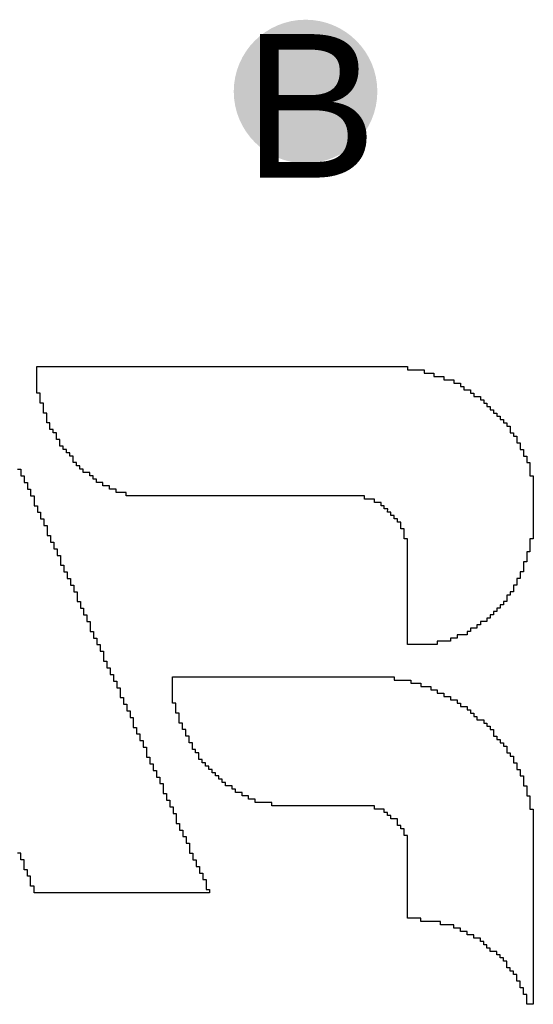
# Model space of a CAD drawing. Header units: millimetres. Extents: x -1.67 to 3.42, y -2.81 to 3.27.
# Tile 21 of 37: x 0.98 to 1.05, y 0.4 to 0.54. Entities that reach past the tile are written whole.
import ezdxf

# ---------------------------------------------------------------- set-up
doc = ezdxf.new("R2010")
doc.units = ezdxf.units.MM
doc.header["$MEASUREMENT"] = 0
for name, color, linetype in [('BottomLayer', 5, 'Continuous'), ('DrillDrawing', 1, 'Continuous'), ('TopLayer', 1, 'Continuous'), ('TopOverlay', 2, 'Continuous'), ('TopSolder', 216, 'Continuous')]:
    doc.layers.add(name, color=color, linetype=linetype)
doc.styles.add('Arial', font='arial.ttf', dxfattribs={"height": 0.2})

msp = doc.modelspace()

# ---------------------------------------------------------------- hatches: boundary and pattern name
at = {"layer": 'BottomLayer'}
h = msp.add_hatch(color=5, dxfattribs=at)
edge = h.paths.add_edge_path()
edge.add_arc((1.0215, 0.525), 0.01, 0, 360)
at = {"layer": 'TopLayer'}
h = msp.add_hatch(color=1, dxfattribs=at)
edge = h.paths.add_edge_path()
edge.add_arc((1.0215, 0.525), 0.01, 0, 360)
at = {"layer": 'TopSolder'}
h = msp.add_hatch(color=216, dxfattribs=at)
edge = h.paths.add_edge_path()
edge.add_arc((1.0215, 0.525), 0.006, 0, 360)

# ---------------------------------------------------------------- linework, layer by layer
at = {"layer": 'TopOverlay'}
for p, q in [((0.98406, 0.4862), (0.98406, 0.48666)), ((0.98406, 0.48666), (1.0357, 0.48666)), ((0.98406, 0.48573), (0.98406, 0.4862)), ((0.98406, 0.48527), (0.98406, 0.48573)), ((1.0357, 0.48666), (1.0357, 0.4862)), ((1.0357, 0.4862), (1.03801, 0.4862)), ((1.03801, 0.4862), (1.03801, 0.48573)), ((1.03801, 0.48573), (1.03939, 0.48573)), ((1.03939, 0.48573), (1.03939, 0.48527)), ((0.98406, 0.48481), (0.98406, 0.48527)), ((0.98406, 0.48435), (0.98406, 0.48481)), ((0.98406, 0.48389), (0.98406, 0.48435)), ((1.03939, 0.48527), (1.04077, 0.48527)), ((1.04077, 0.48527), (1.04077, 0.48481)), ((1.04077, 0.48481), (1.04216, 0.48481)), ((1.04216, 0.48481), (1.04216, 0.48435)), ((1.04216, 0.48435), (1.04308, 0.48435)), ((1.04308, 0.48435), (1.04308, 0.48389)), ((0.98406, 0.48343), (0.98406, 0.48389)), ((0.98406, 0.48297), (0.98406, 0.48343)), ((0.98452, 0.48297), (0.98406, 0.48297)), ((0.98452, 0.48251), (0.98452, 0.48297)), ((1.04308, 0.48389), (1.04354, 0.48389)), ((1.04354, 0.48389), (1.04354, 0.48343)), ((1.04354, 0.48343), (1.04446, 0.48343)), ((1.04446, 0.48343), (1.04446, 0.48297)), ((1.04446, 0.48297), (1.04492, 0.48297)), ((1.04492, 0.48297), (1.04492, 0.48251)), ((0.98452, 0.48205), (0.98452, 0.48251)), ((0.98452, 0.48158), (0.98452, 0.48205)), ((0.98498, 0.48158), (0.98452, 0.48158)), ((0.98498, 0.48112), (0.98498, 0.48158)), ((1.04492, 0.48251), (1.04585, 0.48251)), ((1.04585, 0.48251), (1.04585, 0.48205)), ((1.04585, 0.48205), (1.04631, 0.48205)), ((1.04631, 0.48205), (1.04631, 0.48158)), ((1.04631, 0.48158), (1.04677, 0.48158)), ((1.04677, 0.48158), (1.04677, 0.48112)), ((0.98498, 0.48066), (0.98498, 0.48112)), ((0.98498, 0.4802), (0.98498, 0.48066)), ((0.98544, 0.4802), (0.98498, 0.4802)), ((0.98544, 0.47974), (0.98544, 0.4802)), ((1.04677, 0.48112), (1.04723, 0.48112)), ((1.04723, 0.48112), (1.04723, 0.48066)), ((1.04723, 0.48066), (1.04769, 0.48066)), ((1.04769, 0.48066), (1.04769, 0.4802)), ((1.04769, 0.4802), (1.04815, 0.4802)), ((1.04815, 0.4802), (1.04815, 0.47974)), ((0.98544, 0.47928), (0.98544, 0.47974)), ((0.98544, 0.47882), (0.98544, 0.47928)), ((0.9859, 0.47882), (0.98544, 0.47882)), ((0.9859, 0.47836), (0.9859, 0.47882)), ((1.04815, 0.47974), (1.04861, 0.47974)), ((1.04861, 0.47974), (1.04861, 0.47928)), ((1.04861, 0.47928), (1.04907, 0.47928)), ((1.04907, 0.47928), (1.04907, 0.47882)), ((1.04907, 0.47882), (1.04953, 0.47882)), ((1.04953, 0.47882), (1.04953, 0.47836)), ((0.9859, 0.4779), (0.9859, 0.47836)), ((0.98636, 0.4779), (0.9859, 0.4779)), ((0.98636, 0.47744), (0.98636, 0.4779)), ((0.98683, 0.47744), (0.98636, 0.47744)), ((0.98683, 0.47697), (0.98683, 0.47744)), ((1.04953, 0.47836), (1.05, 0.47836)), ((1.05, 0.47836), (1.05, 0.4779)), ((1.05, 0.4779), (1.05, 0.47744)), ((1.05, 0.47744), (1.05046, 0.47743)), ((1.05046, 0.47743), (1.05046, 0.47697)), ((0.98683, 0.47651), (0.98683, 0.47697)), ((0.98729, 0.47651), (0.98683, 0.47651)), ((0.98729, 0.47605), (0.98729, 0.47651)), ((0.98729, 0.47559), (0.98729, 0.47605)), ((1.05046, 0.47697), (1.05092, 0.47697)), ((1.05092, 0.47697), (1.05092, 0.47651)), ((1.05092, 0.47651), (1.05092, 0.47605)), ((1.05092, 0.47605), (1.05138, 0.47605)), ((1.05138, 0.47605), (1.05138, 0.47559)), ((0.98775, 0.47559), (0.98729, 0.47559)), ((0.98775, 0.47513), (0.98775, 0.47559)), ((0.98821, 0.47513), (0.98775, 0.47513)), ((0.98821, 0.47467), (0.98821, 0.47513)), ((0.98867, 0.47467), (0.98821, 0.47467)), ((0.98867, 0.47421), (0.98867, 0.47467)), ((1.05138, 0.47559), (1.05138, 0.47513)), ((1.05138, 0.47513), (1.05184, 0.47513)), ((1.05184, 0.47513), (1.05184, 0.47467)), ((1.05184, 0.47467), (1.05184, 0.47421)), ((0.98913, 0.47421), (0.98867, 0.47421)), ((0.98913, 0.47375), (0.98913, 0.47421)), ((0.98913, 0.47329), (0.98913, 0.47375)), ((1.05184, 0.47421), (1.0523, 0.47421)), ((1.0523, 0.47421), (1.0523, 0.47375)), ((1.0523, 0.47375), (1.0523, 0.47329)), ((0.98137, 0.47236), (0.98183, 0.47236)), ((0.98183, 0.47236), (0.98183, 0.4719)), ((0.98959, 0.47329), (0.98913, 0.47329)), ((0.98959, 0.47282), (0.98959, 0.47329)), ((0.99005, 0.47282), (0.98959, 0.47282)), ((0.99005, 0.47236), (0.99005, 0.47282)), ((0.99051, 0.47236), (0.99005, 0.47236)), ((0.99051, 0.4719), (0.99051, 0.47236)), ((1.0523, 0.47329), (1.05276, 0.47329)), ((1.05276, 0.47329), (1.05276, 0.47282)), ((1.05276, 0.47282), (1.05276, 0.47236)), ((1.05276, 0.47236), (1.05276, 0.4719)), ((0.98183, 0.4719), (0.98183, 0.47144)), ((0.98183, 0.47144), (0.98229, 0.47144)), ((0.98229, 0.47144), (0.98229, 0.47098)), ((0.98229, 0.47098), (0.98229, 0.47052)), ((0.99144, 0.4719), (0.99051, 0.4719)), ((0.99144, 0.47144), (0.99144, 0.4719)), ((0.9919, 0.47144), (0.99144, 0.47144)), ((0.9919, 0.47098), (0.9919, 0.47144)), ((0.99236, 0.47098), (0.9919, 0.47098)), ((0.99236, 0.47052), (0.99236, 0.47098)), ((1.05276, 0.4719), (1.05276, 0.47144)), ((1.05276, 0.47144), (1.05322, 0.47144)), ((1.05322, 0.47144), (1.05322, 0.47098)), ((1.05322, 0.47098), (1.05322, 0.47052)), ((0.98229, 0.47052), (0.98275, 0.47052)), ((0.98275, 0.47052), (0.98275, 0.47006)), ((0.98275, 0.47006), (0.98275, 0.4696)), ((0.98275, 0.4696), (0.98321, 0.4696)), ((0.98321, 0.4696), (0.98321, 0.46914)), ((0.99328, 0.47052), (0.99236, 0.47052)), ((0.99328, 0.47006), (0.99328, 0.47052)), ((0.9942, 0.47006), (0.99328, 0.47006)), ((0.9942, 0.4696), (0.9942, 0.47006)), ((0.99513, 0.4696), (0.9942, 0.4696)), ((0.99513, 0.46914), (0.99513, 0.4696)), ((1.05322, 0.47052), (1.05322, 0.47006)), ((1.05322, 0.47006), (1.05322, 0.4696)), ((1.05322, 0.4696), (1.05322, 0.46914)), ((0.98321, 0.46914), (0.98321, 0.46867)), ((0.98321, 0.46867), (0.98368, 0.46867)), ((0.98368, 0.46867), (0.98368, 0.46821)), ((0.98368, 0.46821), (0.98368, 0.46775)), ((0.99651, 0.46914), (0.99513, 0.46914)), ((0.99651, 0.46867), (0.99651, 0.46914)), ((1.02971, 0.46867), (0.99651, 0.46867)), ((1.02971, 0.46821), (1.02971, 0.46867)), ((1.03109, 0.46821), (1.02971, 0.46821)), ((1.03109, 0.46775), (1.03109, 0.46821)), ((1.05322, 0.46914), (1.05322, 0.46867)), ((1.05322, 0.46867), (1.05322, 0.46821)), ((1.05322, 0.46821), (1.05322, 0.46775)), ((0.98368, 0.46775), (0.98368, 0.46729)), ((0.98368, 0.46729), (0.98414, 0.46729)), ((0.98414, 0.46729), (0.98414, 0.46683)), ((0.98414, 0.46683), (0.98414, 0.46637)), ((1.03201, 0.46775), (1.03109, 0.46775)), ((1.03201, 0.46729), (1.03201, 0.46775)), ((1.03247, 0.46729), (1.03201, 0.46729)), ((1.03247, 0.46683), (1.03247, 0.46729)), ((1.03294, 0.46683), (1.03247, 0.46683)), ((1.03293, 0.46637), (1.03294, 0.46683)), ((1.05322, 0.46775), (1.05322, 0.46729)), ((1.05322, 0.46729), (1.05322, 0.46683)), ((1.05322, 0.46683), (1.05322, 0.46637)), ((0.98414, 0.46637), (0.9846, 0.46637)), ((0.9846, 0.46637), (0.9846, 0.46591)), ((0.9846, 0.46591), (0.9846, 0.46545)), ((0.9846, 0.46545), (0.98506, 0.46545)), ((0.98506, 0.46545), (0.98506, 0.46499)), ((1.0334, 0.46637), (1.03293, 0.46637)), ((1.0334, 0.46591), (1.0334, 0.46637)), ((1.03386, 0.46591), (1.0334, 0.46591)), ((1.03386, 0.46545), (1.03386, 0.46591)), ((1.03432, 0.46545), (1.03386, 0.46545)), ((1.03432, 0.46499), (1.03432, 0.46545)), ((1.05322, 0.46637), (1.05322, 0.46591)), ((1.05322, 0.46591), (1.05322, 0.46545)), ((1.05322, 0.46545), (1.05322, 0.46499)), ((0.98506, 0.46499), (0.98506, 0.46452)), ((0.98506, 0.46452), (0.98552, 0.46452)), ((0.98552, 0.46452), (0.98552, 0.46406)), ((0.98552, 0.46406), (0.98552, 0.4636)), ((1.03478, 0.46499), (1.03432, 0.46499)), ((1.03478, 0.46452), (1.03478, 0.46499)), ((1.03478, 0.46406), (1.03478, 0.46452)), ((1.03524, 0.46406), (1.03478, 0.46406)), ((1.03524, 0.4636), (1.03524, 0.46406)), ((1.05322, 0.46499), (1.05322, 0.46452)), ((1.05322, 0.46452), (1.05322, 0.46406)), ((1.05322, 0.46406), (1.05322, 0.4636)), ((0.98552, 0.4636), (0.98552, 0.46314)), ((0.98552, 0.46314), (0.98598, 0.46314)), ((0.98598, 0.46314), (0.98598, 0.46268)), ((0.98598, 0.46268), (0.98598, 0.46222)), ((1.03524, 0.46314), (1.03524, 0.4636)), ((1.03524, 0.46268), (1.03524, 0.46314)), ((1.0357, 0.46268), (1.03524, 0.46268)), ((1.0357, 0.46222), (1.0357, 0.46268)), ((1.05322, 0.46268), (1.05276, 0.46268)), ((1.05276, 0.46268), (1.05276, 0.46222)), ((1.05322, 0.4636), (1.05322, 0.46314)), ((1.05322, 0.46314), (1.05322, 0.46268)), ((0.98598, 0.46222), (0.98644, 0.46222)), ((0.98644, 0.46222), (0.98644, 0.46176)), ((0.98644, 0.46176), (0.98644, 0.4613)), ((0.98644, 0.4613), (0.9869, 0.4613)), ((0.9869, 0.4613), (0.9869, 0.46084)), ((1.0357, 0.46176), (1.0357, 0.46222)), ((1.0357, 0.4613), (1.0357, 0.46176)), ((1.0357, 0.46084), (1.0357, 0.4613)), ((1.05276, 0.46222), (1.05276, 0.46176)), ((1.05276, 0.46176), (1.05276, 0.4613)), ((1.05276, 0.4613), (1.05276, 0.46084)), ((0.9869, 0.46084), (0.9869, 0.46037)), ((0.9869, 0.46037), (0.98736, 0.46037)), ((0.98736, 0.46037), (0.98736, 0.45991)), ((0.98736, 0.45991), (0.98736, 0.45945)), ((1.0357, 0.46037), (1.0357, 0.46084)), ((1.0357, 0.45991), (1.0357, 0.46037)), ((1.0357, 0.45945), (1.0357, 0.45991)), ((1.05276, 0.46084), (1.0523, 0.46084)), ((1.0523, 0.46084), (1.0523, 0.46037)), ((1.0523, 0.46037), (1.0523, 0.45991)), ((1.0523, 0.45991), (1.0523, 0.45945)), ((0.98736, 0.45945), (0.98736, 0.45899)), ((0.98736, 0.45899), (0.98783, 0.45899)), ((0.98783, 0.45899), (0.98783, 0.45853)), ((0.98783, 0.45853), (0.98783, 0.45807)), ((1.0357, 0.45899), (1.0357, 0.45945)), ((1.0357, 0.45853), (1.0357, 0.45899)), ((1.0357, 0.45807), (1.0357, 0.45853)), ((1.0523, 0.45945), (1.05184, 0.45945)), ((1.05184, 0.45945), (1.05184, 0.45899)), ((1.05184, 0.45899), (1.05184, 0.45853)), ((1.05184, 0.45853), (1.05184, 0.45807)), ((0.98783, 0.45807), (0.98829, 0.45807)), ((0.98829, 0.45807), (0.98829, 0.45761)), ((0.98829, 0.45761), (0.98829, 0.45715)), ((0.98829, 0.45715), (0.98875, 0.45715)), ((0.98875, 0.45715), (0.98875, 0.45669)), ((1.0357, 0.45761), (1.0357, 0.45807)), ((1.0357, 0.45715), (1.0357, 0.45761)), ((1.0357, 0.45669), (1.0357, 0.45715)), ((1.05138, 0.45715), (1.05092, 0.45715)), ((1.05092, 0.45715), (1.05092, 0.45669)), ((1.05184, 0.45807), (1.05138, 0.45807)), ((1.05138, 0.45807), (1.05138, 0.45761)), ((1.05138, 0.45761), (1.05138, 0.45715)), ((0.98875, 0.45669), (0.98875, 0.45622)), ((0.98875, 0.45622), (0.98921, 0.45622)), ((0.98921, 0.45622), (0.98921, 0.45576)), ((0.98921, 0.45576), (0.98921, 0.4553)), ((1.0357, 0.45622), (1.0357, 0.45669)), ((1.0357, 0.45576), (1.0357, 0.45622)), ((1.0357, 0.4553), (1.0357, 0.45576)), ((1.05092, 0.45622), (1.05046, 0.45622)), ((1.05046, 0.45622), (1.05046, 0.45576)), ((1.05046, 0.45576), (1.05046, 0.4553)), ((1.05092, 0.45669), (1.05092, 0.45622)), ((0.98921, 0.4553), (0.98967, 0.4553)), ((0.98967, 0.4553), (0.98967, 0.45484)), ((0.98967, 0.45484), (0.98967, 0.45438)), ((0.98967, 0.45438), (0.98967, 0.45392)), ((1.0357, 0.45484), (1.0357, 0.4553)), ((1.0357, 0.45438), (1.0357, 0.45484)), ((1.0357, 0.45392), (1.0357, 0.45438)), ((1.05, 0.45484), (1.04953, 0.45484)), ((1.04953, 0.45484), (1.04953, 0.45438)), ((1.04953, 0.45438), (1.04953, 0.45392)), ((1.05046, 0.4553), (1.05, 0.4553)), ((1.05, 0.4553), (1.05, 0.45484)), ((0.98967, 0.45392), (0.99013, 0.45392)), ((0.99013, 0.45392), (0.99013, 0.45346)), ((0.99013, 0.45346), (0.99013, 0.453)), ((0.99013, 0.453), (0.99059, 0.453)), ((0.99059, 0.453), (0.99059, 0.45254)), ((1.0357, 0.45346), (1.0357, 0.45392)), ((1.0357, 0.453), (1.0357, 0.45346)), ((1.0357, 0.45254), (1.0357, 0.453)), ((1.04861, 0.453), (1.04815, 0.453)), ((1.04815, 0.453), (1.04815, 0.45254)), ((1.04907, 0.45346), (1.04861, 0.45346)), ((1.04861, 0.45346), (1.04861, 0.453)), ((1.04953, 0.45392), (1.04907, 0.45392)), ((1.04907, 0.45392), (1.04907, 0.45346)), ((0.99059, 0.45254), (0.99059, 0.45207)), ((0.99059, 0.45207), (0.99105, 0.45207)), ((0.99105, 0.45207), (0.99105, 0.45161)), ((0.99105, 0.45161), (0.99105, 0.45115)), ((1.0357, 0.45207), (1.0357, 0.45254)), ((1.0357, 0.45161), (1.0357, 0.45207)), ((1.0357, 0.45115), (1.0357, 0.45161)), ((1.04723, 0.45161), (1.04677, 0.45161)), ((1.04677, 0.45161), (1.04677, 0.45115)), ((1.04769, 0.45207), (1.04723, 0.45207)), ((1.04723, 0.45207), (1.04723, 0.45161)), ((1.04815, 0.45254), (1.04769, 0.45254)), ((1.04769, 0.45254), (1.04769, 0.45207)), ((0.99105, 0.45115), (0.99151, 0.45115)), ((0.99151, 0.45115), (0.99151, 0.45069)), ((0.99151, 0.45069), (0.99151, 0.45023)), ((0.99151, 0.45023), (0.99151, 0.44977)), ((1.0357, 0.45069), (1.0357, 0.45115)), ((1.0357, 0.45023), (1.0357, 0.45069)), ((1.0357, 0.44977), (1.0357, 0.45023)), ((1.04538, 0.45023), (1.04446, 0.45023)), ((1.04446, 0.45023), (1.04446, 0.44977)), ((1.04585, 0.45069), (1.04538, 0.45069)), ((1.04538, 0.45069), (1.04538, 0.45023)), ((1.04677, 0.45115), (1.04585, 0.45115)), ((1.04585, 0.45115), (1.04585, 0.45069)), ((0.99151, 0.44977), (0.99198, 0.44977)), ((0.99198, 0.44977), (0.99198, 0.44931)), ((0.99198, 0.44931), (0.99198, 0.44885)), ((0.99198, 0.44885), (0.99244, 0.44885)), ((0.99244, 0.44885), (0.99244, 0.44839)), ((1.0357, 0.44931), (1.0357, 0.44977)), ((1.0357, 0.44885), (1.0357, 0.44931)), ((1.0357, 0.44839), (1.0357, 0.44885)), ((1.04262, 0.44885), (1.0417, 0.44885)), ((1.0417, 0.44885), (1.0417, 0.44839)), ((1.044, 0.44931), (1.04262, 0.44931)), ((1.04262, 0.44931), (1.04262, 0.44885)), ((1.04446, 0.44977), (1.044, 0.44977)), ((1.044, 0.44977), (1.044, 0.44931)), ((0.99244, 0.44839), (0.99244, 0.44793)), ((0.99244, 0.44793), (0.9929, 0.44793)), ((0.9929, 0.44793), (0.9929, 0.44746)), ((0.9929, 0.44746), (0.9929, 0.447)), ((1.0357, 0.44793), (1.0357, 0.44839)), ((1.03985, 0.44793), (1.0357, 0.44793)), ((1.0417, 0.44839), (1.03985, 0.44839)), ((1.03985, 0.44839), (1.03985, 0.44793)), ((0.9929, 0.447), (0.99336, 0.447)), ((0.99336, 0.447), (0.99336, 0.44654)), ((0.99336, 0.44654), (0.99336, 0.44608)), ((0.99336, 0.44608), (0.99336, 0.44562)), ((0.99336, 0.44562), (0.99382, 0.44562)), ((0.99382, 0.44562), (0.99382, 0.44516)), ((0.99382, 0.44516), (0.99382, 0.4447)), ((0.99382, 0.4447), (0.99428, 0.4447)), ((0.99428, 0.4447), (0.99428, 0.44424)), ((0.99428, 0.44424), (0.99428, 0.44378)), ((0.99428, 0.44378), (0.99474, 0.44378)), ((0.99474, 0.44378), (0.99474, 0.44331)), ((0.99474, 0.44331), (0.99474, 0.44285)), ((1.00296, 0.443), (1.00296, 0.44346)), ((1.00296, 0.44346), (1.03386, 0.44346)), ((1.03386, 0.44346), (1.03386, 0.443)), ((0.99474, 0.44285), (0.9952, 0.44285)), ((0.9952, 0.44285), (0.9952, 0.44239)), ((0.9952, 0.44239), (0.9952, 0.44193)), ((0.9952, 0.44193), (0.99566, 0.44193)), ((0.99566, 0.44193), (0.99566, 0.44147)), ((1.00296, 0.44254), (1.00296, 0.443)), ((1.00296, 0.44208), (1.00296, 0.44254)), ((1.00296, 0.44162), (1.00296, 0.44208)), ((1.03386, 0.443), (1.03616, 0.443)), ((1.03616, 0.443), (1.03616, 0.44254)), ((1.03616, 0.44254), (1.03755, 0.44254)), ((1.03755, 0.44254), (1.03755, 0.44208)), ((1.03755, 0.44208), (1.03893, 0.44208)), ((1.03893, 0.44208), (1.03893, 0.44162)), ((0.99566, 0.44147), (0.99566, 0.44101)), ((0.99566, 0.44101), (0.99566, 0.44055)), ((0.99566, 0.44055), (0.99613, 0.44055)), ((0.99613, 0.44055), (0.99613, 0.44009)), ((1.00296, 0.44116), (1.00296, 0.44162)), ((1.00296, 0.4407), (1.00296, 0.44116)), ((1.00296, 0.44024), (1.00296, 0.4407)), ((1.03893, 0.44162), (1.03985, 0.44162)), ((1.03985, 0.44162), (1.03985, 0.44116)), ((1.03985, 0.44116), (1.04077, 0.44116)), ((1.04077, 0.44116), (1.04077, 0.4407)), ((1.04077, 0.4407), (1.0417, 0.4407)), ((1.0417, 0.4407), (1.0417, 0.44024)), ((0.99613, 0.44009), (0.99613, 0.43963)), ((0.99613, 0.43963), (0.99659, 0.43963)), ((0.99659, 0.43963), (0.99659, 0.43916)), ((0.99659, 0.43916), (0.99659, 0.4387)), ((1.00296, 0.43978), (1.00296, 0.44024)), ((1.00342, 0.43978), (1.00296, 0.43978)), ((1.00342, 0.43931), (1.00342, 0.43978)), ((1.00342, 0.43885), (1.00342, 0.43931)), ((1.0417, 0.44024), (1.04262, 0.44024)), ((1.04262, 0.44024), (1.04262, 0.43978)), ((1.04262, 0.43978), (1.04308, 0.43978)), ((1.04308, 0.43978), (1.04308, 0.43931)), ((1.04308, 0.43931), (1.044, 0.43931)), ((1.044, 0.43931), (1.044, 0.43885)), ((0.99659, 0.4387), (0.99705, 0.4387)), ((0.99705, 0.4387), (0.99705, 0.43824)), ((0.99705, 0.43824), (0.99705, 0.43778)), ((0.99705, 0.43778), (0.99751, 0.43778)), ((0.99751, 0.43778), (0.99751, 0.43732)), ((1.00342, 0.43839), (1.00342, 0.43885)), ((1.00389, 0.43839), (1.00342, 0.43839)), ((1.00389, 0.43793), (1.00389, 0.43839)), ((1.00389, 0.43747), (1.00389, 0.43793)), ((1.044, 0.43885), (1.04446, 0.43885)), ((1.04446, 0.43885), (1.04446, 0.43839)), ((1.04446, 0.43839), (1.04492, 0.43839)), ((1.04492, 0.43839), (1.04492, 0.43793)), ((1.04492, 0.43793), (1.04538, 0.43793)), ((1.04538, 0.43793), (1.04538, 0.43747)), ((0.99751, 0.43732), (0.99751, 0.43686)), ((0.99751, 0.43686), (0.99751, 0.4364)), ((0.99751, 0.4364), (0.99797, 0.4364)), ((0.99797, 0.4364), (0.99797, 0.43594)), ((1.00389, 0.43701), (1.00389, 0.43747)), ((1.00435, 0.43701), (1.00389, 0.43701)), ((1.00435, 0.43655), (1.00435, 0.43701)), ((1.00435, 0.43609), (1.00435, 0.43655)), ((1.04538, 0.43747), (1.04631, 0.43747)), ((1.04631, 0.43747), (1.04631, 0.43701)), ((1.04631, 0.43701), (1.04677, 0.43701)), ((1.04677, 0.43701), (1.04677, 0.43655)), ((1.04677, 0.43655), (1.04723, 0.43655)), ((1.04723, 0.43655), (1.04723, 0.43609)), ((0.99797, 0.43594), (0.99797, 0.43548)), ((0.99797, 0.43548), (0.99843, 0.43548)), ((0.99843, 0.43548), (0.99843, 0.43501)), ((0.99843, 0.43501), (0.99843, 0.43455)), ((1.00481, 0.43609), (1.00435, 0.43609)), ((1.00481, 0.43563), (1.00481, 0.43609)), ((1.00481, 0.43516), (1.00481, 0.43563)), ((1.00527, 0.43516), (1.00481, 0.43516)), ((1.00527, 0.4347), (1.00527, 0.43516)), ((1.04723, 0.43609), (1.04769, 0.43609)), ((1.04769, 0.43609), (1.04769, 0.43563)), ((1.04769, 0.43563), (1.04769, 0.43516)), ((1.04769, 0.43516), (1.04815, 0.43516)), ((1.04815, 0.43516), (1.04815, 0.4347)), ((0.99843, 0.43455), (0.99889, 0.43455)), ((0.99889, 0.43455), (0.99889, 0.43409)), ((0.99889, 0.43409), (0.99889, 0.43363)), ((0.99889, 0.43363), (0.99935, 0.43363)), ((0.99935, 0.43363), (0.99935, 0.43317)), ((1.00527, 0.43424), (1.00527, 0.4347)), ((1.00573, 0.43424), (1.00527, 0.43424)), ((1.00573, 0.43378), (1.00573, 0.43424)), ((1.00573, 0.43332), (1.00573, 0.43378)), ((1.04815, 0.4347), (1.04861, 0.4347)), ((1.04861, 0.4347), (1.04861, 0.43424)), ((1.04861, 0.43424), (1.04907, 0.43424)), ((1.04907, 0.43424), (1.04907, 0.43378)), ((1.04907, 0.43378), (1.04953, 0.43378)), ((1.04953, 0.43378), (1.04953, 0.43332)), ((0.99935, 0.43317), (0.99935, 0.43271)), ((0.99935, 0.43271), (0.99935, 0.43225)), ((0.99935, 0.43225), (0.99981, 0.43225)), ((0.99981, 0.43225), (0.99981, 0.43179)), ((1.00619, 0.43332), (1.00573, 0.43332)), ((1.00619, 0.43286), (1.00619, 0.43332)), ((1.00665, 0.43286), (1.00619, 0.43286)), ((1.00665, 0.4324), (1.00665, 0.43286)), ((1.00665, 0.43194), (1.00665, 0.4324)), ((1.04953, 0.43332), (1.04953, 0.43286)), ((1.04953, 0.43286), (1.05, 0.43286)), ((1.05, 0.43286), (1.05, 0.4324)), ((1.05, 0.4324), (1.05046, 0.4324)), ((1.05046, 0.4324), (1.05046, 0.43194)), ((0.99981, 0.43179), (0.99981, 0.43133)), ((0.99981, 0.43133), (1.00028, 0.43133)), ((1.00028, 0.43133), (1.00028, 0.43086)), ((1.00028, 0.43086), (1.00028, 0.4304)), ((1.00711, 0.43194), (1.00665, 0.43194)), ((1.00711, 0.43148), (1.00711, 0.43194)), ((1.00757, 0.43148), (1.00711, 0.43148)), ((1.00757, 0.43101), (1.00757, 0.43148)), ((1.00804, 0.43101), (1.00757, 0.43101)), ((1.00804, 0.43055), (1.00804, 0.43101)), ((1.05046, 0.43194), (1.05046, 0.43148)), ((1.05046, 0.43148), (1.05092, 0.43148)), ((1.05092, 0.43148), (1.05092, 0.43101)), ((1.05092, 0.43101), (1.05092, 0.43055)), ((1.00028, 0.4304), (1.00074, 0.4304)), ((1.00074, 0.4304), (1.00074, 0.42994)), ((1.00074, 0.42994), (1.00074, 0.42948)), ((1.00074, 0.42948), (1.0012, 0.42948)), ((1.0012, 0.42948), (1.0012, 0.42902)), ((1.0085, 0.43055), (1.00804, 0.43055)), ((1.0085, 0.43009), (1.0085, 0.43055)), ((1.00896, 0.43009), (1.0085, 0.43009)), ((1.00896, 0.42963), (1.00896, 0.43009)), ((1.00942, 0.42963), (1.00896, 0.42963)), ((1.00942, 0.42917), (1.00942, 0.42963)), ((1.05092, 0.43055), (1.05138, 0.43055)), ((1.05138, 0.43055), (1.05138, 0.43009)), ((1.05138, 0.43009), (1.05138, 0.42963)), ((1.05138, 0.42963), (1.05184, 0.42963)), ((1.05184, 0.42963), (1.05184, 0.42917)), ((1.0012, 0.42902), (1.0012, 0.42856)), ((1.0012, 0.42856), (1.00166, 0.42856)), ((1.00166, 0.42856), (1.00166, 0.4281)), ((1.00166, 0.4281), (1.00166, 0.42764)), ((1.00988, 0.42917), (1.00942, 0.42917)), ((1.00988, 0.42871), (1.00988, 0.42917)), ((1.01034, 0.42871), (1.00988, 0.42871)), ((1.01034, 0.42825), (1.01034, 0.42871)), ((1.01126, 0.42825), (1.01034, 0.42825)), ((1.01126, 0.42779), (1.01126, 0.42825)), ((1.05184, 0.42917), (1.05184, 0.42871)), ((1.05184, 0.42871), (1.05184, 0.42825)), ((1.05184, 0.42825), (1.0523, 0.42825)), ((1.0523, 0.42825), (1.0523, 0.42779)), ((1.00166, 0.42764), (1.00166, 0.42718)), ((1.00166, 0.42718), (1.00212, 0.42718)), ((1.00212, 0.42718), (1.00212, 0.42671)), ((1.00212, 0.42671), (1.00212, 0.42625)), ((1.01172, 0.42779), (1.01126, 0.42779)), ((1.01172, 0.42733), (1.01172, 0.42779)), ((1.01265, 0.42733), (1.01172, 0.42733)), ((1.01265, 0.42686), (1.01265, 0.42733)), ((1.01357, 0.42686), (1.01265, 0.42686)), ((1.01357, 0.4264), (1.01357, 0.42686)), ((1.0523, 0.42779), (1.0523, 0.42733)), ((1.0523, 0.42733), (1.0523, 0.42686)), ((1.0523, 0.42686), (1.05276, 0.42686)), ((1.05276, 0.42686), (1.05276, 0.4264)), ((1.00212, 0.42625), (1.00258, 0.42625)), ((1.00258, 0.42625), (1.00258, 0.42579)), ((1.00258, 0.42579), (1.00258, 0.42533)), ((1.00258, 0.42533), (1.00304, 0.42533)), ((1.00304, 0.42533), (1.00304, 0.42487)), ((1.01449, 0.4264), (1.01357, 0.4264)), ((1.01449, 0.42594), (1.01449, 0.4264)), ((1.0168, 0.42594), (1.01449, 0.42594)), ((1.0168, 0.42548), (1.0168, 0.42594)), ((1.03109, 0.42548), (1.0168, 0.42548)), ((1.03109, 0.42502), (1.03109, 0.42548)), ((1.05276, 0.4264), (1.05276, 0.42594)), ((1.05276, 0.42594), (1.05276, 0.42548)), ((1.05276, 0.42548), (1.05276, 0.42502)), ((1.00304, 0.42487), (1.00304, 0.42441)), ((1.00304, 0.42441), (1.0035, 0.42441)), ((1.0035, 0.42441), (1.0035, 0.42395)), ((1.0035, 0.42395), (1.0035, 0.42349)), ((1.03247, 0.42502), (1.03109, 0.42502)), ((1.03247, 0.42456), (1.03247, 0.42502)), ((1.03293, 0.42456), (1.03247, 0.42456)), ((1.03293, 0.4241), (1.03293, 0.42456)), ((1.0334, 0.4241), (1.03293, 0.4241)), ((1.0334, 0.42364), (1.0334, 0.4241)), ((1.05276, 0.42502), (1.05322, 0.42502)), ((1.05322, 0.42502), (1.05322, 0.42456)), ((1.05322, 0.42456), (1.05322, 0.4241)), ((1.05322, 0.4241), (1.05322, 0.42364)), ((1.0035, 0.42349), (1.0035, 0.42303)), ((1.0035, 0.42303), (1.00396, 0.42303)), ((1.00396, 0.42303), (1.00396, 0.42256)), ((1.00396, 0.42256), (1.00396, 0.4221)), ((1.03432, 0.42364), (1.0334, 0.42364)), ((1.03432, 0.42318), (1.03432, 0.42364)), ((1.03432, 0.42271), (1.03432, 0.42318)), ((1.03478, 0.42271), (1.03432, 0.42271)), ((1.03478, 0.42225), (1.03478, 0.42271)), ((1.05322, 0.42364), (1.05322, 0.42318)), ((1.05322, 0.42318), (1.05322, 0.42271)), ((1.05322, 0.42271), (1.05322, 0.42225)), ((1.00396, 0.4221), (1.00442, 0.4221)), ((1.00442, 0.4221), (1.00442, 0.42164)), ((1.00442, 0.42164), (1.00442, 0.42118)), ((1.00442, 0.42118), (1.00489, 0.42118)), ((1.00489, 0.42118), (1.00489, 0.42072)), ((1.03524, 0.42225), (1.03478, 0.42225)), ((1.03524, 0.42179), (1.03524, 0.42225)), ((1.03524, 0.42133), (1.03524, 0.42179)), ((1.0357, 0.42133), (1.03524, 0.42133)), ((1.0357, 0.42087), (1.0357, 0.42133)), ((1.05322, 0.42225), (1.05322, 0.42179)), ((1.05322, 0.42179), (1.05322, 0.42133)), ((1.05322, 0.42133), (1.05322, 0.42087)), ((1.00489, 0.42072), (1.00489, 0.42026)), ((1.00489, 0.42026), (1.00535, 0.42026)), ((1.00535, 0.42026), (1.00535, 0.4198)), ((1.00535, 0.4198), (1.00535, 0.41934)), ((1.0357, 0.42041), (1.0357, 0.42087)), ((1.0357, 0.41995), (1.0357, 0.42041)), ((1.0357, 0.41949), (1.0357, 0.41995)), ((1.05322, 0.42087), (1.05322, 0.42041)), ((1.05322, 0.42041), (1.05322, 0.41995)), ((1.05322, 0.41995), (1.05322, 0.41949)), ((0.98183, 0.41888), (0.98137, 0.41888)), ((0.98183, 0.41841), (0.98183, 0.41888)), ((1.00535, 0.41934), (1.00535, 0.41888)), ((1.00535, 0.41888), (1.00581, 0.41888)), ((1.00581, 0.41888), (1.00581, 0.41841)), ((1.0357, 0.41903), (1.0357, 0.41949)), ((1.0357, 0.41856), (1.0357, 0.41903)), ((1.0357, 0.4181), (1.0357, 0.41856)), ((1.05322, 0.41949), (1.05322, 0.41903)), ((1.05322, 0.41903), (1.05322, 0.41856)), ((1.05322, 0.41856), (1.05322, 0.4181)), ((0.98183, 0.41795), (0.98183, 0.41841)), ((0.98229, 0.41795), (0.98183, 0.41795)), ((0.98229, 0.41749), (0.98229, 0.41795)), ((0.98229, 0.41703), (0.98229, 0.41749)), ((1.00581, 0.41841), (1.00581, 0.41795)), ((1.00581, 0.41795), (1.00627, 0.41795)), ((1.00627, 0.41795), (1.00627, 0.41749)), ((1.00627, 0.41749), (1.00627, 0.41703)), ((1.0357, 0.41764), (1.0357, 0.4181)), ((1.0357, 0.41718), (1.0357, 0.41764)), ((1.0357, 0.41672), (1.0357, 0.41718)), ((1.05322, 0.4181), (1.05322, 0.41764)), ((1.05322, 0.41764), (1.05322, 0.41718)), ((1.05322, 0.41718), (1.05322, 0.41672)), ((0.98229, 0.41657), (0.98229, 0.41703)), ((0.98275, 0.41657), (0.98229, 0.41657)), ((0.98275, 0.41611), (0.98275, 0.41657)), ((0.98275, 0.41565), (0.98275, 0.41611)), ((1.00627, 0.41703), (1.00673, 0.41703)), ((1.00673, 0.41703), (1.00673, 0.41657)), ((1.00673, 0.41657), (1.00673, 0.41611)), ((1.00673, 0.41611), (1.00719, 0.41611)), ((1.00719, 0.41611), (1.00719, 0.41565)), ((1.0357, 0.41626), (1.0357, 0.41672)), ((1.0357, 0.4158), (1.0357, 0.41626)), ((1.0357, 0.41534), (1.0357, 0.4158)), ((1.05322, 0.41672), (1.05322, 0.41626)), ((1.05322, 0.41626), (1.05322, 0.4158)), ((1.05322, 0.4158), (1.05322, 0.41534)), ((0.98321, 0.41565), (0.98275, 0.41565)), ((0.98321, 0.41519), (0.98321, 0.41565)), ((0.98321, 0.41473), (0.98321, 0.41519)), ((0.98321, 0.41427), (0.98321, 0.41473)), ((1.00719, 0.41565), (1.00719, 0.41519)), ((1.00719, 0.41519), (1.00765, 0.41519)), ((1.00765, 0.41519), (1.00765, 0.41473)), ((1.00765, 0.41473), (1.00765, 0.41427)), ((1.0357, 0.41488), (1.0357, 0.41534)), ((1.0357, 0.41441), (1.0357, 0.41488)), ((1.0357, 0.41395), (1.0357, 0.41441)), ((1.05322, 0.41534), (1.05322, 0.41488)), ((1.05322, 0.41488), (1.05322, 0.41441)), ((1.05322, 0.41441), (1.05322, 0.41395)), ((0.98368, 0.41427), (0.98321, 0.41427)), ((0.98368, 0.4138), (0.98368, 0.41427)), ((0.98368, 0.41334), (0.98368, 0.4138)), ((1.00811, 0.41334), (0.98368, 0.41334)), ((1.00765, 0.41427), (1.00765, 0.4138)), ((1.00765, 0.4138), (1.00811, 0.4138)), ((1.00811, 0.4138), (1.00811, 0.41334)), ((1.0357, 0.41349), (1.0357, 0.41395)), ((1.0357, 0.41303), (1.0357, 0.41349)), ((1.0357, 0.41257), (1.0357, 0.41303)), ((1.05322, 0.41395), (1.05322, 0.41349)), ((1.05322, 0.41349), (1.05322, 0.41303)), ((1.05322, 0.41303), (1.05322, 0.41257)), ((1.0357, 0.41211), (1.0357, 0.41257)), ((1.0357, 0.41165), (1.0357, 0.41211)), ((1.0357, 0.41119), (1.0357, 0.41165)), ((1.05322, 0.41257), (1.05322, 0.41211)), ((1.05322, 0.41211), (1.05322, 0.41165)), ((1.05322, 0.41165), (1.05322, 0.41119)), ((1.0357, 0.41073), (1.0357, 0.41119)), ((1.0357, 0.41027), (1.0357, 0.41073)), ((1.0357, 0.4098), (1.0357, 0.41027)), ((1.05322, 0.41119), (1.05322, 0.41073)), ((1.05322, 0.41073), (1.05322, 0.41027)), ((1.05322, 0.41027), (1.05322, 0.4098)), ((1.03755, 0.4098), (1.0357, 0.4098)), ((1.03755, 0.40934), (1.03755, 0.4098)), ((1.04031, 0.40934), (1.03755, 0.40934)), ((1.04031, 0.40888), (1.04031, 0.40934)), ((1.04216, 0.40888), (1.04031, 0.40888)), ((1.04216, 0.40842), (1.04216, 0.40888)), ((1.05322, 0.4098), (1.05322, 0.40934)), ((1.05322, 0.40934), (1.05322, 0.40888)), ((1.05322, 0.40888), (1.05322, 0.40842)), ((1.04308, 0.40842), (1.04216, 0.40842)), ((1.04308, 0.40796), (1.04308, 0.40842)), ((1.044, 0.40796), (1.04308, 0.40796)), ((1.044, 0.4075), (1.044, 0.40796)), ((1.04492, 0.4075), (1.044, 0.4075)), ((1.04492, 0.40704), (1.04492, 0.4075)), ((1.05322, 0.40842), (1.05322, 0.40796)), ((1.05322, 0.40796), (1.05322, 0.4075)), ((1.05322, 0.4075), (1.05322, 0.40704)), ((1.04585, 0.40704), (1.04492, 0.40704)), ((1.04585, 0.40658), (1.04585, 0.40704)), ((1.04631, 0.40658), (1.04585, 0.40658)), ((1.04631, 0.40612), (1.04631, 0.40658)), ((1.04677, 0.40612), (1.04631, 0.40612)), ((1.04677, 0.40565), (1.04677, 0.40612)), ((1.05322, 0.40704), (1.05322, 0.40658)), ((1.05322, 0.40658), (1.05322, 0.40612)), ((1.05322, 0.40612), (1.05322, 0.40565)), ((1.04723, 0.40565), (1.04677, 0.40565)), ((1.04723, 0.40519), (1.04723, 0.40565)), ((1.04815, 0.40519), (1.04723, 0.40519)), ((1.04815, 0.40473), (1.04815, 0.40519)), ((1.04861, 0.40473), (1.04815, 0.40473)), ((1.04861, 0.40427), (1.04861, 0.40473)), ((1.05322, 0.40565), (1.05322, 0.40519)), ((1.05322, 0.40519), (1.05322, 0.40473)), ((1.05322, 0.40473), (1.05322, 0.40427)), ((1.04907, 0.40427), (1.04861, 0.40427)), ((1.04907, 0.40381), (1.04907, 0.40427)), ((1.04953, 0.40381), (1.04907, 0.40381)), ((1.04953, 0.40335), (1.04953, 0.40381)), ((1.04953, 0.40289), (1.04953, 0.40335)), ((1.05322, 0.40427), (1.05322, 0.40381)), ((1.05322, 0.40381), (1.05322, 0.40335)), ((1.05322, 0.40335), (1.05322, 0.40289)), ((1.05, 0.40289), (1.04953, 0.40289)), ((1.05, 0.40243), (1.05, 0.40289)), ((1.05046, 0.40243), (1.05, 0.40243)), ((1.05046, 0.40197), (1.05046, 0.40243)), ((1.05092, 0.40197), (1.05046, 0.40197)), ((1.05092, 0.4015), (1.05092, 0.40197)), ((1.05322, 0.40289), (1.05322, 0.40243)), ((1.05322, 0.40243), (1.05322, 0.40197)), ((1.05322, 0.40197), (1.05322, 0.4015)), ((1.05092, 0.40104), (1.05092, 0.4015)), ((1.05138, 0.40104), (1.05092, 0.40104)), ((1.05138, 0.40058), (1.05138, 0.40104)), ((1.05322, 0.4015), (1.05322, 0.40104)), ((1.05322, 0.40104), (1.05322, 0.40058)), ((1.05138, 0.40012), (1.05138, 0.40058)), ((1.05184, 0.40012), (1.05138, 0.40012)), ((1.05184, 0.39966), (1.05184, 0.40012)), ((1.05184, 0.3992), (1.05184, 0.39966)), ((1.05322, 0.40058), (1.05322, 0.40012)), ((1.05322, 0.40012), (1.05322, 0.39966)), ((1.05322, 0.39966), (1.05322, 0.3992)), ((1.0523, 0.3992), (1.05184, 0.3992)), ((1.0523, 0.39874), (1.0523, 0.3992)), ((1.0523, 0.39828), (1.0523, 0.39874)), ((1.0523, 0.39782), (1.0523, 0.39828)), ((1.05322, 0.3992), (1.05322, 0.39874)), ((1.05322, 0.39874), (1.05322, 0.39828)), ((1.05322, 0.39828), (1.05322, 0.39782)), ((1.05322, 0.39782), (1.0523, 0.39782))]:
    msp.add_line(p, q, dxfattribs=at)

# ---------------------------------------------------------------- texts
at = {"layer": 'DrillDrawing', "style": 'Arial'}
msp.add_text('B', height=0.02, dxfattribs=at).set_placement((1.01284, 0.513))

doc.saveas('drawing.dxf')
